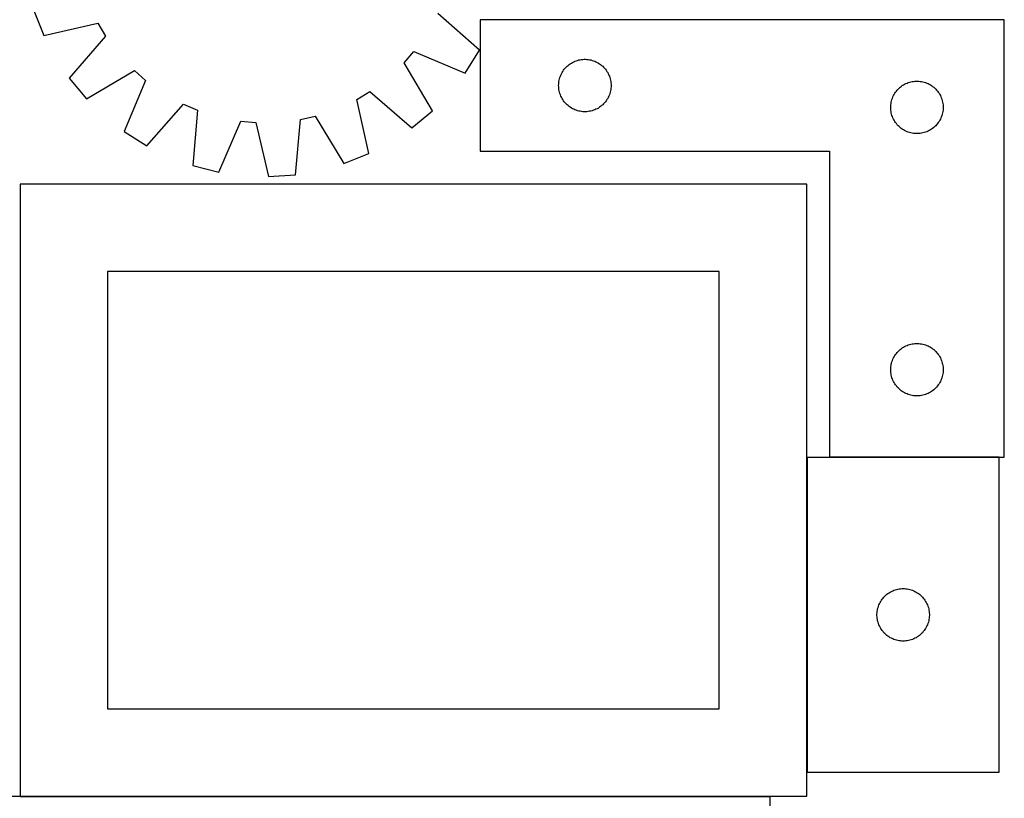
# Model space of a CAD drawing. Header units: millimetres. Extents: x 7 to 1493, y 7 to 2993.
# Tile 9 of 13: x 930 to 1493, y 1758 to 2203. Entities that reach past the tile are written whole.
import ezdxf

# ---------------------------------------------------------------- set-up
doc = ezdxf.new("R2010")
doc.units = ezdxf.units.MM
doc.layers.add('COMMON', color=5, linetype='CONTINUOUS', true_color=0x0000ff)
doc.layers.add('CUT', color=7, linetype='CONTINUOUS', true_color=0x000000)

msp = doc.modelspace()

# ---------------------------------------------------------------- linework, layer by layer
at = {"layer": 'COMMON'}
for p, q in [((1380.497558, 1952.554135), (1380.497558, 1772.554135)), ((1490.597559, 1952.654136), (1393.466463, 1952.654136)), ((930.397558, 1758.749548), (1359.574234, 1758.749548))]:
    msp.add_line(p, q, dxfattribs=at)
at = {"layer": 'CUT'}
for p, q in [((938.081742, 2208.220231), (943.816808, 2193.942992)), ((1193.151925, 2185.388409), (1169.336545, 2206.407505)), ((943.816808, 2193.942992), (974.819943, 2200.855325)), ((974.819943, 2200.855325), (979.221293, 2193.496827)), ((1493.466463, 2202.754136), (1193.466463, 2202.754136)), ((1193.466463, 2202.754136), (1193.466463, 2127.754136)), ((1493.466463, 1952.754136), (1493.466463, 2202.754136)), ((979.221293, 2193.496827), (958.466262, 2169.450966)), ((1150.051497, 2178.205488), (1155.689753, 2184.665321)), ((1155.689753, 2184.665321), (1184.972383, 2172.356693)), ((1184.972383, 2172.356693), (1193.151925, 2185.388409)), ((1166.206013, 2150.855782), (1150.051497, 2178.205488)), ((1241.704666, 2174.563279), (1242.199484, 2175.156418)), ((1242.199484, 2175.156418), (1242.72418, 2175.723299)), ((1242.72418, 2175.723299), (1243.277363, 2176.262417)), ((1243.277363, 2176.262417), (1243.857565, 2176.772343)), ((1243.857565, 2176.772343), (1244.463249, 2177.251725)), ((1244.463249, 2177.251725), (1245.092807, 2177.699292)), ((1245.092807, 2177.699292), (1245.744571, 2178.113856)), ((1245.744571, 2178.113856), (1246.416812, 2178.494318)), ((1246.416812, 2178.494318), (1247.107747, 2178.83967)), ((1247.107747, 2178.83967), (1247.815544, 2179.148996)), ((1247.815544, 2179.148996), (1248.538327, 2179.421475)), ((1248.538327, 2179.421475), (1249.274178, 2179.656384)), ((1249.274178, 2179.656384), (1250.021147, 2179.853102)), ((1250.021147, 2179.853102), (1250.777251, 2180.011106)), ((1250.777251, 2180.011106), (1251.540487, 2180.129976)), ((1251.540487, 2180.129976), (1252.308831, 2180.209399)), ((1252.308831, 2180.209399), (1253.080244, 2180.249163)), ((1253.080244, 2180.249163), (1253.852681, 2180.249163)), ((1253.852681, 2180.249163), (1254.624095, 2180.209399)), ((1254.624095, 2180.209399), (1255.392438, 2180.129976)), ((1255.392438, 2180.129976), (1256.155674, 2180.011106)), ((1256.155674, 2180.011106), (1256.911779, 2179.853102)), ((1256.911779, 2179.853102), (1257.658747, 2179.656384)), ((1257.658747, 2179.656384), (1258.394599, 2179.421475)), ((1258.394599, 2179.421475), (1259.117381, 2179.148996)), ((1259.117381, 2179.148996), (1259.825179, 2178.83967)), ((1259.825179, 2178.83967), (1260.516114, 2178.494318)), ((1260.516114, 2178.494318), (1261.188355, 2178.113856)), ((1261.188355, 2178.113856), (1261.840119, 2177.699292)), ((1261.840119, 2177.699292), (1262.469677, 2177.251725)), ((1262.469677, 2177.251725), (1263.07536, 2176.772343)), ((1263.07536, 2176.772343), (1263.655563, 2176.262417)), ((1263.655563, 2176.262417), (1264.208746, 2175.723299)), ((1264.208746, 2175.723299), (1264.733442, 2175.156418)), ((1264.733442, 2175.156418), (1265.22826, 2174.563279)), ((958.466262, 2169.450966), (968.332543, 2157.644737)), ((968.332543, 2157.644737), (995.682248, 2173.799252)), ((995.682248, 2173.799252), (1002.142082, 2168.160997)), ((1238.783628, 2168.322417), (1238.961047, 2169.074203)), ((1238.961047, 2169.074203), (1239.176932, 2169.815859)), ((1239.176932, 2169.815859), (1239.430711, 2170.545418)), ((1239.430711, 2170.545418), (1239.721709, 2171.260945)), ((1239.721709, 2171.260945), (1240.049157, 2171.960543)), ((1240.049157, 2171.960543), (1240.412184, 2172.642357)), ((1240.412184, 2172.642357), (1240.809829, 2173.304579)), ((1240.809829, 2173.304579), (1241.241038, 2173.945453)), ((1241.241038, 2173.945453), (1241.704666, 2174.563279)), ((1265.22826, 2174.563279), (1265.691888, 2173.945453)), ((1265.691888, 2173.945453), (1266.123096, 2173.304579)), ((1266.123096, 2173.304579), (1266.520741, 2172.642357)), ((1266.520741, 2172.642357), (1266.883769, 2171.960543)), ((1266.883769, 2171.960543), (1267.211216, 2171.260945)), ((1267.211216, 2171.260945), (1267.502215, 2170.545418)), ((1267.502215, 2170.545418), (1267.755994, 2169.815859)), ((1267.755994, 2169.815859), (1267.971879, 2169.074203)), ((1267.971879, 2169.074203), (1268.149298, 2168.322417)), ((1002.142082, 2168.160997), (989.833454, 2138.878367)), ((1238.466463, 2165.254136), (1238.486351, 2166.026318)), ((1238.486351, 2164.481955), (1238.466463, 2165.254136)), ((1238.486351, 2166.026318), (1238.545965, 2166.796451)), ((1238.545965, 2163.711821), (1238.486351, 2164.481955)), ((1238.545965, 2166.796451), (1238.645144, 2167.562495)), ((1238.645144, 2162.945778), (1238.545965, 2163.711821)), ((1238.645144, 2167.562495), (1238.783628, 2168.322417)), ((1268.149298, 2168.322417), (1268.287781, 2167.562495)), ((1268.287781, 2167.562495), (1268.386961, 2166.796451)), ((1268.386961, 2163.711821), (1268.287781, 2162.945778)), ((1268.386961, 2166.796451), (1268.446574, 2166.026318)), ((1268.446574, 2164.481955), (1268.386961, 2163.711821)), ((1268.446574, 2166.026318), (1268.466463, 2165.254136)), ((1268.466463, 2165.254136), (1268.446574, 2164.481955)), ((1432.72418, 2163.223299), (1433.277363, 2163.762417)), ((1433.277363, 2163.762417), (1433.857565, 2164.272343)), ((1433.857565, 2164.272343), (1434.463249, 2164.751725)), ((1434.463249, 2164.751725), (1435.092807, 2165.199292)), ((1435.092807, 2165.199292), (1435.744571, 2165.613856)), ((1435.744571, 2165.613856), (1436.416812, 2165.994318)), ((1436.416812, 2165.994318), (1437.107747, 2166.33967)), ((1437.107747, 2166.33967), (1437.815544, 2166.648996)), ((1437.815544, 2166.648996), (1438.538327, 2166.921475)), ((1438.538327, 2166.921475), (1439.274178, 2167.156384)), ((1439.274178, 2167.156384), (1440.021147, 2167.353102)), ((1440.021147, 2167.353102), (1440.777251, 2167.511106)), ((1440.777251, 2167.511106), (1441.540487, 2167.629976)), ((1441.540487, 2167.629976), (1442.308831, 2167.709399)), ((1442.308831, 2167.709399), (1443.080244, 2167.749163)), ((1443.080244, 2167.749163), (1443.852681, 2167.749163)), ((1443.852681, 2167.749163), (1444.624095, 2167.709399)), ((1444.624095, 2167.709399), (1445.392438, 2167.629976)), ((1445.392438, 2167.629976), (1446.155674, 2167.511106)), ((1446.155674, 2167.511106), (1446.911779, 2167.353102)), ((1446.911779, 2167.353102), (1447.658747, 2167.156384)), ((1447.658747, 2167.156384), (1448.394599, 2166.921475)), ((1448.394599, 2166.921475), (1449.117381, 2166.648996)), ((1449.117381, 2166.648996), (1449.825179, 2166.33967)), ((1449.825179, 2166.33967), (1450.516114, 2165.994318)), ((1450.516114, 2165.994318), (1451.188355, 2165.613856)), ((1451.188355, 2165.613856), (1451.840119, 2165.199292)), ((1451.840119, 2165.199292), (1452.469677, 2164.751725)), ((1452.469677, 2164.751725), (1453.07536, 2164.272343)), ((1453.07536, 2164.272343), (1453.655563, 2163.762417)), ((1453.655563, 2163.762417), (1454.208746, 2163.223299)), ((1122.995425, 2157.343182), (1130.353923, 2161.744532)), ((1130.353923, 2161.744532), (1154.399784, 2140.989501)), ((1238.783628, 2162.185855), (1238.645144, 2162.945778)), ((1238.961047, 2161.43407), (1238.783628, 2162.185855)), ((1239.176932, 2160.692414), (1238.961047, 2161.43407)), ((1239.430711, 2159.962855), (1239.176932, 2160.692414)), ((1239.721709, 2159.247328), (1239.430711, 2159.962855)), ((1240.049157, 2158.547729), (1239.721709, 2159.247328)), ((1240.412184, 2157.865915), (1240.049157, 2158.547729)), ((1240.809829, 2157.203693), (1240.412184, 2157.865915)), ((1266.520741, 2157.865915), (1266.123096, 2157.203693)), ((1266.883769, 2158.547729), (1266.520741, 2157.865915)), ((1267.211216, 2159.247328), (1266.883769, 2158.547729)), ((1267.502215, 2159.962855), (1267.211216, 2159.247328)), ((1267.755994, 2160.692414), (1267.502215, 2159.962855)), ((1267.971879, 2161.43407), (1267.755994, 2160.692414)), ((1268.149298, 2162.185855), (1267.971879, 2161.43407)), ((1268.287781, 2162.945778), (1268.149298, 2162.185855)), ((1429.176932, 2157.315859), (1429.430711, 2158.045418)), ((1429.430711, 2158.045418), (1429.721709, 2158.760945)), ((1429.721709, 2158.760945), (1430.049157, 2159.460543)), ((1430.049157, 2159.460543), (1430.412184, 2160.142357)), ((1430.412184, 2160.142357), (1430.809829, 2160.804579)), ((1430.809829, 2160.804579), (1431.241038, 2161.445453)), ((1431.241038, 2161.445453), (1431.704666, 2162.063279)), ((1431.704666, 2162.063279), (1432.199484, 2162.656418)), ((1432.199484, 2162.656418), (1432.72418, 2163.223299)), ((1454.208746, 2163.223299), (1454.733442, 2162.656418)), ((1454.733442, 2162.656418), (1455.22826, 2162.063279)), ((1455.22826, 2162.063279), (1455.691888, 2161.445453)), ((1455.691888, 2161.445453), (1456.123096, 2160.804579)), ((1456.123096, 2160.804579), (1456.520741, 2160.142357)), ((1456.520741, 2160.142357), (1456.883769, 2159.460543)), ((1456.883769, 2159.460543), (1457.211216, 2158.760945)), ((1457.211216, 2158.760945), (1457.502215, 2158.045418)), ((1457.502215, 2158.045418), (1457.755994, 2157.315859)), ((1002.86517, 2130.698824), (1023.884266, 2154.514205)), ((1023.884266, 2154.514205), (1031.770249, 2151.148104)), ((1129.907758, 2126.340047), (1122.995425, 2157.343182)), ((1241.241038, 2156.56282), (1240.809829, 2157.203693)), ((1241.704666, 2155.944994), (1241.241038, 2156.56282)), ((1242.199484, 2155.351855), (1241.704666, 2155.944994)), ((1242.72418, 2154.784974), (1242.199484, 2155.351855)), ((1243.277363, 2154.245856), (1242.72418, 2154.784974)), ((1243.857565, 2153.73593), (1243.277363, 2154.245856)), ((1244.463249, 2153.256548), (1243.857565, 2153.73593)), ((1245.092807, 2152.808981), (1244.463249, 2153.256548)), ((1245.744571, 2152.394417), (1245.092807, 2152.808981)), ((1246.416812, 2152.013954), (1245.744571, 2152.394417)), ((1261.188355, 2152.394417), (1260.516114, 2152.013954)), ((1261.840119, 2152.808981), (1261.188355, 2152.394417)), ((1262.469677, 2153.256548), (1261.840119, 2152.808981)), ((1263.07536, 2153.73593), (1262.469677, 2153.256548)), ((1263.655563, 2154.245856), (1263.07536, 2153.73593)), ((1264.208746, 2154.784974), (1263.655563, 2154.245856)), ((1264.733442, 2155.351855), (1264.208746, 2154.784974)), ((1265.22826, 2155.944994), (1264.733442, 2155.351855)), ((1265.691888, 2156.56282), (1265.22826, 2155.944994)), ((1266.123096, 2157.203693), (1265.691888, 2156.56282)), ((1428.466463, 2152.754136), (1428.486351, 2153.526318)), ((1428.486351, 2151.981955), (1428.466463, 2152.754136)), ((1428.486351, 2153.526318), (1428.545965, 2154.296451)), ((1428.545965, 2154.296451), (1428.645144, 2155.062495)), ((1428.645144, 2155.062495), (1428.783628, 2155.822417)), ((1428.783628, 2155.822417), (1428.961047, 2156.574203)), ((1428.961047, 2156.574203), (1429.176932, 2157.315859)), ((1457.755994, 2157.315859), (1457.971879, 2156.574203)), ((1457.971879, 2156.574203), (1458.149298, 2155.822417)), ((1458.149298, 2155.822417), (1458.287781, 2155.062495)), ((1458.287781, 2155.062495), (1458.386961, 2154.296451)), ((1458.386961, 2154.296451), (1458.446574, 2153.526318)), ((1458.446574, 2153.526318), (1458.466463, 2152.754136)), ((1458.466463, 2152.754136), (1458.446574, 2151.981955)), ((1031.770249, 2151.148104), (1029.112879, 2119.495092)), ((1090.816764, 2145.862737), (1099.175203, 2147.774769)), ((1099.175203, 2147.774769), (1115.630518, 2120.604981)), ((1154.399784, 2140.989501), (1166.206013, 2150.855782)), ((1247.107747, 2151.668602), (1246.416812, 2152.013954)), ((1247.815544, 2151.359277), (1247.107747, 2151.668602)), ((1248.538327, 2151.086798), (1247.815544, 2151.359277)), ((1249.274178, 2150.851888), (1248.538327, 2151.086798)), ((1250.021147, 2150.655171), (1249.274178, 2150.851888)), ((1250.777251, 2150.497167), (1250.021147, 2150.655171)), ((1251.540487, 2150.378296), (1250.777251, 2150.497167)), ((1252.308831, 2150.298873), (1251.540487, 2150.378296)), ((1253.080244, 2150.259109), (1252.308831, 2150.298873)), ((1253.852681, 2150.259109), (1253.080244, 2150.259109)), ((1254.624095, 2150.298873), (1253.852681, 2150.259109)), ((1255.392438, 2150.378296), (1254.624095, 2150.298873)), ((1256.155674, 2150.497167), (1255.392438, 2150.378296)), ((1256.911779, 2150.655171), (1256.155674, 2150.497167)), ((1257.658747, 2150.851888), (1256.911779, 2150.655171)), ((1258.394599, 2151.086798), (1257.658747, 2150.851888)), ((1259.117381, 2151.359277), (1258.394599, 2151.086798)), ((1259.825179, 2151.668602), (1259.117381, 2151.359277)), ((1260.516114, 2152.013954), (1259.825179, 2151.668602)), ((1428.545965, 2151.211821), (1428.486351, 2151.981955)), ((1428.645144, 2150.445778), (1428.545965, 2151.211821)), ((1428.783628, 2149.685855), (1428.645144, 2150.445778)), ((1428.961047, 2148.93407), (1428.783628, 2149.685855)), ((1429.176932, 2148.192414), (1428.961047, 2148.93407)), ((1429.430711, 2147.462855), (1429.176932, 2148.192414)), ((1429.721709, 2146.747328), (1429.430711, 2147.462855)), ((1430.049157, 2146.047729), (1429.721709, 2146.747328)), ((1457.211216, 2146.747328), (1456.883769, 2146.047729)), ((1457.502215, 2147.462855), (1457.211216, 2146.747328)), ((1457.755994, 2148.192414), (1457.502215, 2147.462855)), ((1457.971879, 2148.93407), (1457.755994, 2148.192414)), ((1458.149298, 2149.685855), (1457.971879, 2148.93407)), ((1458.287781, 2150.445778), (1458.149298, 2149.685855)), ((1458.386961, 2151.211821), (1458.287781, 2150.445778)), ((1458.446574, 2151.981955), (1458.386961, 2151.211821)), ((1044.034395, 2115.742907), (1056.665386, 2144.887938)), ((1056.665386, 2144.887938), (1065.205584, 2144.123488)), ((1065.205584, 2144.123488), (1072.459593, 2113.198513)), ((1087.810288, 2114.240975), (1090.816764, 2145.862737)), ((1430.412184, 2145.365915), (1430.049157, 2146.047729)), ((1430.809829, 2144.703693), (1430.412184, 2145.365915)), ((1431.241038, 2144.06282), (1430.809829, 2144.703693)), ((1431.704666, 2143.444994), (1431.241038, 2144.06282)), ((1432.199484, 2142.851855), (1431.704666, 2143.444994)), ((1432.72418, 2142.284974), (1432.199484, 2142.851855)), ((1433.277363, 2141.745856), (1432.72418, 2142.284974)), ((1433.857565, 2141.23593), (1433.277363, 2141.745856)), ((1434.463249, 2140.756548), (1433.857565, 2141.23593)), ((1453.07536, 2141.23593), (1452.469677, 2140.756548)), ((1453.655563, 2141.745856), (1453.07536, 2141.23593)), ((1454.208746, 2142.284974), (1453.655563, 2141.745856)), ((1454.733442, 2142.851855), (1454.208746, 2142.284974)), ((1455.22826, 2143.444994), (1454.733442, 2142.851855)), ((1455.691888, 2144.06282), (1455.22826, 2143.444994)), ((1456.123096, 2144.703693), (1455.691888, 2144.06282)), ((1456.520741, 2145.365915), (1456.123096, 2144.703693)), ((1456.883769, 2146.047729), (1456.520741, 2145.365915)), ((989.833454, 2138.878367), (1002.86517, 2130.698824)), ((1435.092807, 2140.308981), (1434.463249, 2140.756548)), ((1435.744571, 2139.894417), (1435.092807, 2140.308981)), ((1436.416812, 2139.513954), (1435.744571, 2139.894417)), ((1437.107747, 2139.168602), (1436.416812, 2139.513954)), ((1437.815544, 2138.859277), (1437.107747, 2139.168602)), ((1438.538327, 2138.586798), (1437.815544, 2138.859277)), ((1439.274178, 2138.351888), (1438.538327, 2138.586798)), ((1440.021147, 2138.155171), (1439.274178, 2138.351888)), ((1440.777251, 2137.997167), (1440.021147, 2138.155171)), ((1441.540487, 2137.878296), (1440.777251, 2137.997167)), ((1442.308831, 2137.798873), (1441.540487, 2137.878296)), ((1443.080244, 2137.759109), (1442.308831, 2137.798873)), ((1443.852681, 2137.759109), (1443.080244, 2137.759109)), ((1444.624095, 2137.798873), (1443.852681, 2137.759109)), ((1445.392438, 2137.878296), (1444.624095, 2137.798873)), ((1446.155674, 2137.997167), (1445.392438, 2137.878296)), ((1446.911779, 2138.155171), (1446.155674, 2137.997167)), ((1447.658747, 2138.351888), (1446.911779, 2138.155171)), ((1448.394599, 2138.586798), (1447.658747, 2138.351888)), ((1449.117381, 2138.859277), (1448.394599, 2138.586798)), ((1449.825179, 2139.168602), (1449.117381, 2138.859277)), ((1450.516114, 2139.513954), (1449.825179, 2139.168602)), ((1451.188355, 2139.894417), (1450.516114, 2139.513954)), ((1451.840119, 2140.308981), (1451.188355, 2139.894417)), ((1452.469677, 2140.756548), (1451.840119, 2140.308981)), ((1115.630518, 2120.604981), (1129.907758, 2126.340047)), ((1193.466463, 2127.754136), (1393.466463, 2127.754136)), ((1393.466463, 2127.754136), (1393.466463, 1952.754136)), ((1029.112879, 2119.495092), (1044.034395, 2115.742907)), ((1072.459593, 2113.198513), (1087.810288, 2114.240975)), ((1380.397558, 2108.849549), (930.397558, 2108.849549)), ((930.397558, 2108.849549), (930.397558, 1758.849549)), ((1380.397558, 1758.849549), (1380.397558, 2108.849549)), ((1330.397558, 2058.849549), (980.397558, 2058.849549)), ((980.397558, 2058.849549), (980.397558, 1808.849549)), ((1330.397558, 1808.849549), (1330.397558, 2058.849549)), ((1438.538327, 2016.921475), (1439.274178, 2017.156384)), ((1439.274178, 2017.156384), (1440.021147, 2017.353102)), ((1440.021147, 2017.353102), (1440.777251, 2017.511106)), ((1440.777251, 2017.511106), (1441.540487, 2017.629976)), ((1441.540487, 2017.629976), (1442.308831, 2017.709399)), ((1442.308831, 2017.709399), (1443.080244, 2017.749163)), ((1443.080244, 2017.749163), (1443.852681, 2017.749163)), ((1443.852681, 2017.749163), (1444.624095, 2017.709399)), ((1444.624095, 2017.709399), (1445.392438, 2017.629976)), ((1445.392438, 2017.629976), (1446.155674, 2017.511106)), ((1446.155674, 2017.511106), (1446.911779, 2017.353102)), ((1446.911779, 2017.353102), (1447.658747, 2017.156384)), ((1447.658747, 2017.156384), (1448.394599, 2016.921475)), ((1430.809829, 2010.804579), (1431.241038, 2011.445453)), ((1431.241038, 2011.445453), (1431.704666, 2012.063279)), ((1431.704666, 2012.063279), (1432.199484, 2012.656418)), ((1432.199484, 2012.656418), (1432.72418, 2013.223299)), ((1432.72418, 2013.223299), (1433.277363, 2013.762417)), ((1433.277363, 2013.762417), (1433.857565, 2014.272343)), ((1433.857565, 2014.272343), (1434.463249, 2014.751725)), ((1434.463249, 2014.751725), (1435.092807, 2015.199292)), ((1435.092807, 2015.199292), (1435.744571, 2015.613856)), ((1435.744571, 2015.613856), (1436.416812, 2015.994318)), ((1436.416812, 2015.994318), (1437.107747, 2016.33967)), ((1437.107747, 2016.33967), (1437.815544, 2016.648996)), ((1437.815544, 2016.648996), (1438.538327, 2016.921475)), ((1448.394599, 2016.921475), (1449.117381, 2016.648996)), ((1449.117381, 2016.648996), (1449.825179, 2016.33967)), ((1449.825179, 2016.33967), (1450.516114, 2015.994318)), ((1450.516114, 2015.994318), (1451.188355, 2015.613856)), ((1451.188355, 2015.613856), (1451.840119, 2015.199292)), ((1451.840119, 2015.199292), (1452.469677, 2014.751725)), ((1452.469677, 2014.751725), (1453.07536, 2014.272343)), ((1453.07536, 2014.272343), (1453.655563, 2013.762417)), ((1453.655563, 2013.762417), (1454.208746, 2013.223299)), ((1454.208746, 2013.223299), (1454.733442, 2012.656418)), ((1454.733442, 2012.656418), (1455.22826, 2012.063279)), ((1455.22826, 2012.063279), (1455.691888, 2011.445453)), ((1455.691888, 2011.445453), (1456.123096, 2010.804579)), ((1428.645144, 2005.062495), (1428.783628, 2005.822417)), ((1428.783628, 2005.822417), (1428.961047, 2006.574203)), ((1428.961047, 2006.574203), (1429.176932, 2007.315859)), ((1429.176932, 2007.315859), (1429.430711, 2008.045418)), ((1429.430711, 2008.045418), (1429.721709, 2008.760945)), ((1429.721709, 2008.760945), (1430.049157, 2009.460543)), ((1430.049157, 2009.460543), (1430.412184, 2010.142357)), ((1430.412184, 2010.142357), (1430.809829, 2010.804579)), ((1456.123096, 2010.804579), (1456.520741, 2010.142357)), ((1456.520741, 2010.142357), (1456.883769, 2009.460543)), ((1456.883769, 2009.460543), (1457.211216, 2008.760945)), ((1457.211216, 2008.760945), (1457.502215, 2008.045418)), ((1457.502215, 2008.045418), (1457.755994, 2007.315859)), ((1457.755994, 2007.315859), (1457.971879, 2006.574203)), ((1457.971879, 2006.574203), (1458.149298, 2005.822417)), ((1458.149298, 2005.822417), (1458.287781, 2005.062495)), ((1428.466463, 2002.754136), (1428.486351, 2003.526318)), ((1428.486351, 2001.981955), (1428.466463, 2002.754136)), ((1428.486351, 2003.526318), (1428.545965, 2004.296451)), ((1428.545965, 2001.211821), (1428.486351, 2001.981955)), ((1428.545965, 2004.296451), (1428.645144, 2005.062495)), ((1428.645144, 2000.445778), (1428.545965, 2001.211821)), ((1428.783628, 1999.685855), (1428.645144, 2000.445778)), ((1458.287781, 2000.445778), (1458.149298, 1999.685855)), ((1458.287781, 2005.062495), (1458.386961, 2004.296451)), ((1458.386961, 2001.211821), (1458.287781, 2000.445778)), ((1458.386961, 2004.296451), (1458.446574, 2003.526318)), ((1458.446574, 2001.981955), (1458.386961, 2001.211821)), ((1458.446574, 2003.526318), (1458.466463, 2002.754136)), ((1458.466463, 2002.754136), (1458.446574, 2001.981955)), ((1428.961047, 1998.93407), (1428.783628, 1999.685855)), ((1429.176932, 1998.192414), (1428.961047, 1998.93407)), ((1429.430711, 1997.462855), (1429.176932, 1998.192414)), ((1429.721709, 1996.747328), (1429.430711, 1997.462855)), ((1430.049157, 1996.047729), (1429.721709, 1996.747328)), ((1430.412184, 1995.365915), (1430.049157, 1996.047729)), ((1430.809829, 1994.703693), (1430.412184, 1995.365915)), ((1431.241038, 1994.06282), (1430.809829, 1994.703693)), ((1456.123096, 1994.703693), (1455.691888, 1994.06282)), ((1456.520741, 1995.365915), (1456.123096, 1994.703693)), ((1456.883769, 1996.047729), (1456.520741, 1995.365915)), ((1457.211216, 1996.747328), (1456.883769, 1996.047729)), ((1457.502215, 1997.462855), (1457.211216, 1996.747328)), ((1457.755994, 1998.192414), (1457.502215, 1997.462855)), ((1457.971879, 1998.93407), (1457.755994, 1998.192414)), ((1458.149298, 1999.685855), (1457.971879, 1998.93407)), ((1431.704666, 1993.444994), (1431.241038, 1994.06282)), ((1432.199484, 1992.851855), (1431.704666, 1993.444994)), ((1432.72418, 1992.284974), (1432.199484, 1992.851855)), ((1433.277363, 1991.745856), (1432.72418, 1992.284974)), ((1433.857565, 1991.23593), (1433.277363, 1991.745856)), ((1434.463249, 1990.756548), (1433.857565, 1991.23593)), ((1435.092807, 1990.308981), (1434.463249, 1990.756548)), ((1435.744571, 1989.894417), (1435.092807, 1990.308981)), ((1436.416812, 1989.513954), (1435.744571, 1989.894417)), ((1437.107747, 1989.168602), (1436.416812, 1989.513954)), ((1437.815544, 1988.859277), (1437.107747, 1989.168602)), ((1438.538327, 1988.586798), (1437.815544, 1988.859277)), ((1449.117381, 1988.859277), (1448.394599, 1988.586798)), ((1449.825179, 1989.168602), (1449.117381, 1988.859277)), ((1450.516114, 1989.513954), (1449.825179, 1989.168602)), ((1451.188355, 1989.894417), (1450.516114, 1989.513954)), ((1451.840119, 1990.308981), (1451.188355, 1989.894417)), ((1452.469677, 1990.756548), (1451.840119, 1990.308981)), ((1453.07536, 1991.23593), (1452.469677, 1990.756548)), ((1453.655563, 1991.745856), (1453.07536, 1991.23593)), ((1454.208746, 1992.284974), (1453.655563, 1991.745856)), ((1454.733442, 1992.851855), (1454.208746, 1992.284974)), ((1455.22826, 1993.444994), (1454.733442, 1992.851855)), ((1455.691888, 1994.06282), (1455.22826, 1993.444994)), ((1439.274178, 1988.351888), (1438.538327, 1988.586798)), ((1440.021147, 1988.155171), (1439.274178, 1988.351888)), ((1440.777251, 1987.997167), (1440.021147, 1988.155171)), ((1441.540487, 1987.878296), (1440.777251, 1987.997167)), ((1442.308831, 1987.798873), (1441.540487, 1987.878296)), ((1443.080244, 1987.759109), (1442.308831, 1987.798873)), ((1443.852681, 1987.759109), (1443.080244, 1987.759109)), ((1444.624095, 1987.798873), (1443.852681, 1987.759109)), ((1445.392438, 1987.878296), (1444.624095, 1987.798873)), ((1446.155674, 1987.997167), (1445.392438, 1987.878296)), ((1446.911779, 1988.155171), (1446.155674, 1987.997167)), ((1447.658747, 1988.351888), (1446.911779, 1988.155171)), ((1448.394599, 1988.586798), (1447.658747, 1988.351888)), ((1380.597559, 1952.554135), (1380.597559, 1772.554135)), ((1490.597559, 1952.554135), (1380.597559, 1952.554135)), ((1393.466463, 1952.754136), (1493.466463, 1952.754136)), ((1490.597559, 1772.554135), (1490.597559, 1952.554135)), ((1428.891152, 1875.971442), (1429.590751, 1876.298889)), ((1429.590751, 1876.298889), (1430.306278, 1876.589888)), ((1430.306278, 1876.589888), (1431.035837, 1876.843666)), ((1431.035837, 1876.843666), (1431.777492, 1877.059551)), ((1431.777492, 1877.059551), (1432.529278, 1877.236971)), ((1432.529278, 1877.236971), (1433.2892, 1877.375454)), ((1433.2892, 1877.375454), (1434.055244, 1877.474633)), ((1434.055244, 1877.474633), (1434.825378, 1877.534247)), ((1434.825378, 1877.534247), (1435.597559, 1877.554135)), ((1435.597559, 1877.554135), (1436.36974, 1877.534247)), ((1436.36974, 1877.534247), (1437.139874, 1877.474633)), ((1437.139874, 1877.474633), (1437.905918, 1877.375454)), ((1437.905918, 1877.375454), (1438.66584, 1877.236971)), ((1438.66584, 1877.236971), (1439.417626, 1877.059551)), ((1439.417626, 1877.059551), (1440.159282, 1876.843666)), ((1440.159282, 1876.843666), (1440.88884, 1876.589888)), ((1440.88884, 1876.589888), (1441.604368, 1876.298889)), ((1441.604368, 1876.298889), (1442.303966, 1875.971442)), ((1422.73784, 1870.276027), (1423.152404, 1870.927791)), ((1423.152404, 1870.927791), (1423.59997, 1871.55735)), ((1423.59997, 1871.55735), (1424.079352, 1872.163033)), ((1424.079352, 1872.163033), (1424.589279, 1872.743235)), ((1424.589279, 1872.743235), (1425.128397, 1873.296418)), ((1425.128397, 1873.296418), (1425.695277, 1873.821114)), ((1425.695277, 1873.821114), (1426.288417, 1874.315932)), ((1426.288417, 1874.315932), (1426.906243, 1874.77956)), ((1426.906243, 1874.77956), (1427.547116, 1875.210769)), ((1427.547116, 1875.210769), (1428.209338, 1875.608414)), ((1428.209338, 1875.608414), (1428.891152, 1875.971442)), ((1442.303966, 1875.971442), (1442.98578, 1875.608414)), ((1442.98578, 1875.608414), (1443.648002, 1875.210769)), ((1443.648002, 1875.210769), (1444.288876, 1874.77956)), ((1444.288876, 1874.77956), (1444.906701, 1874.315932)), ((1444.906701, 1874.315932), (1445.499841, 1873.821114)), ((1445.499841, 1873.821114), (1446.066721, 1873.296418)), ((1446.066721, 1873.296418), (1446.60584, 1872.743235)), ((1446.60584, 1872.743235), (1447.115766, 1872.163033)), ((1447.115766, 1872.163033), (1447.595148, 1871.55735)), ((1447.595148, 1871.55735), (1448.042714, 1870.927791)), ((1448.042714, 1870.927791), (1448.457279, 1870.276027)), ((1420.721719, 1864.480111), (1420.84059, 1865.243347)), ((1420.84059, 1865.243347), (1420.998594, 1865.999451)), ((1420.998594, 1865.999451), (1421.195311, 1866.74642)), ((1421.195311, 1866.74642), (1421.430221, 1867.482271)), ((1421.430221, 1867.482271), (1421.7027, 1868.205054)), ((1421.7027, 1868.205054), (1422.012025, 1868.912851)), ((1422.012025, 1868.912851), (1422.357377, 1869.603787)), ((1422.357377, 1869.603787), (1422.73784, 1870.276027)), ((1448.457279, 1870.276027), (1448.837741, 1869.603787)), ((1448.837741, 1869.603787), (1449.183093, 1868.912851)), ((1449.183093, 1868.912851), (1449.492419, 1868.205054)), ((1449.492419, 1868.205054), (1449.764898, 1867.482271)), ((1449.764898, 1867.482271), (1449.999807, 1866.74642)), ((1449.999807, 1866.74642), (1450.196525, 1865.999451)), ((1450.196525, 1865.999451), (1450.354528, 1865.243347)), ((1450.354528, 1865.243347), (1450.473399, 1864.480111)), ((1420.602532, 1862.940354), (1420.642296, 1863.711767)), ((1420.602532, 1862.167917), (1420.602532, 1862.940354)), ((1420.642296, 1861.396503), (1420.602532, 1862.167917)), ((1420.642296, 1863.711767), (1420.721719, 1864.480111)), ((1420.721719, 1860.62816), (1420.642296, 1861.396503)), ((1420.84059, 1859.864924), (1420.721719, 1860.62816)), ((1420.998594, 1859.108819), (1420.84059, 1859.864924)), ((1450.354528, 1859.864924), (1450.196525, 1859.108819)), ((1450.473399, 1860.62816), (1450.354528, 1859.864924)), ((1450.473399, 1864.480111), (1450.552822, 1863.711767)), ((1450.552822, 1861.396503), (1450.473399, 1860.62816)), ((1450.552822, 1863.711767), (1450.592586, 1862.940354)), ((1450.592586, 1862.167917), (1450.552822, 1861.396503)), ((1450.592586, 1862.940354), (1450.592586, 1862.167917)), ((1421.195311, 1858.361851), (1420.998594, 1859.108819)), ((1421.430221, 1857.626), (1421.195311, 1858.361851)), ((1421.7027, 1856.903217), (1421.430221, 1857.626)), ((1422.012025, 1856.19542), (1421.7027, 1856.903217)), ((1422.357377, 1855.504484), (1422.012025, 1856.19542)), ((1422.73784, 1854.832243), (1422.357377, 1855.504484)), ((1423.152404, 1854.18048), (1422.73784, 1854.832243)), ((1423.59997, 1853.550921), (1423.152404, 1854.18048)), ((1448.042714, 1854.18048), (1447.595148, 1853.550921)), ((1448.457279, 1854.832243), (1448.042714, 1854.18048)), ((1448.837741, 1855.504484), (1448.457279, 1854.832243)), ((1449.183093, 1856.19542), (1448.837741, 1855.504484)), ((1449.492419, 1856.903217), (1449.183093, 1856.19542)), ((1449.764898, 1857.626), (1449.492419, 1856.903217)), ((1449.999807, 1858.361851), (1449.764898, 1857.626)), ((1450.196525, 1859.108819), (1449.999807, 1858.361851)), ((1424.079352, 1852.945238), (1423.59997, 1853.550921)), ((1424.589279, 1852.365035), (1424.079352, 1852.945238)), ((1425.128397, 1851.811853), (1424.589279, 1852.365035)), ((1425.695277, 1851.287156), (1425.128397, 1851.811853)), ((1426.288417, 1850.792338), (1425.695277, 1851.287156)), ((1426.906243, 1850.32871), (1426.288417, 1850.792338)), ((1427.547116, 1849.897502), (1426.906243, 1850.32871)), ((1428.209338, 1849.499857), (1427.547116, 1849.897502)), ((1428.891152, 1849.136829), (1428.209338, 1849.499857)), ((1429.590751, 1848.809382), (1428.891152, 1849.136829)), ((1430.306278, 1848.518383), (1429.590751, 1848.809382)), ((1431.035837, 1848.264605), (1430.306278, 1848.518383)), ((1431.777492, 1848.048719), (1431.035837, 1848.264605)), ((1432.529278, 1847.8713), (1431.777492, 1848.048719)), ((1439.417626, 1848.048719), (1438.66584, 1847.8713)), ((1440.159282, 1848.264605), (1439.417626, 1848.048719)), ((1440.88884, 1848.518383), (1440.159282, 1848.264605)), ((1441.604368, 1848.809382), (1440.88884, 1848.518383)), ((1442.303966, 1849.136829), (1441.604368, 1848.809382)), ((1442.98578, 1849.499857), (1442.303966, 1849.136829)), ((1443.648002, 1849.897502), (1442.98578, 1849.499857)), ((1444.288876, 1850.32871), (1443.648002, 1849.897502)), ((1444.906701, 1850.792338), (1444.288876, 1850.32871)), ((1445.499841, 1851.287156), (1444.906701, 1850.792338)), ((1446.066721, 1851.811853), (1445.499841, 1851.287156)), ((1446.60584, 1852.365035), (1446.066721, 1851.811853)), ((1447.115766, 1852.945238), (1446.60584, 1852.365035)), ((1447.595148, 1853.550921), (1447.115766, 1852.945238)), ((1433.2892, 1847.732817), (1432.529278, 1847.8713)), ((1434.055244, 1847.633637), (1433.2892, 1847.732817)), ((1434.825378, 1847.574024), (1434.055244, 1847.633637)), ((1435.597559, 1847.554135), (1434.825378, 1847.574024)), ((1436.36974, 1847.574024), (1435.597559, 1847.554135)), ((1437.139874, 1847.633637), (1436.36974, 1847.574024)), ((1437.905918, 1847.732817), (1437.139874, 1847.633637)), ((1438.66584, 1847.8713), (1437.905918, 1847.732817)), ((980.397558, 1808.849549), (1330.397558, 1808.849549)), ((1380.597559, 1772.554135), (1490.597559, 1772.554135)), ((1359.574234, 1758.649548), (909.574234, 1758.649548)), ((930.397558, 1758.849549), (1380.397558, 1758.849549)), ((1359.574234, 1408.649548), (1359.574234, 1758.649548))]:
    msp.add_line(p, q, dxfattribs=at)

doc.saveas('drawing.dxf')
